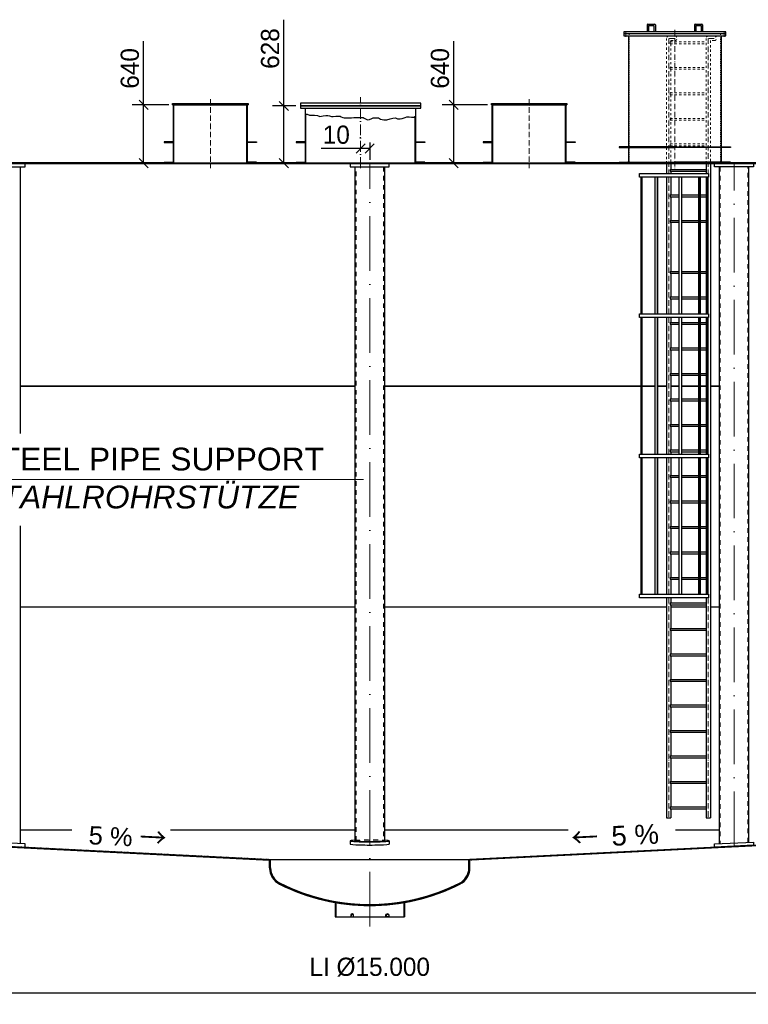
# Model space of a CAD drawing. Header units: millimetres. Extents: x -14064 to 10606674, y -83552 to 74051.
# Tile 2 of 256: x 4225 to 12225, y -83552 to -72740. Entities that reach past the tile are written whole.
import ezdxf

# ---------------------------------------------------------------- set-up
doc = ezdxf.new("R2010")
doc.units = ezdxf.units.MM
doc.linetypes.add('ACAD_ISO10W100', pattern=[18, 12, -3, 0, -3])
doc.linetypes.add('JIS_02_1.0', pattern=[2, 1, -1])
doc.layers.add('Bemaßung', color=7, linetype='Continuous', lineweight=9)
doc.layers.add('Beschriftung', color=7, linetype='Continuous', lineweight=9)
doc.styles.add('LBB3.5M1000', font='isocp.shx', dxfattribs={"height": 3.5})
doc.dimstyles.new('DIN', dxfattribs={"dimtxt": 2.5, "dimasz": 2.5, "dimexe": 1.25, "dimexo": 0.625, "dimtad": 1, "dimtih": 1, "dimdec": 4, "dimdsep": 46, "dimlunit": 6, "dimtxsty": 'Standard', "dimcen": 2.5, "dimadec": 0, "dimazin": 0, "dimtfac": 1, "dimtdec": 4, "dimtmove": 0, "dimatfit": 3, "dimfxl": 0, "dimtvp": 1, "dimtolj": 1, "dimtzin": 0, "dimarcsym": 0})
pattern_1 = [(45, (8068.411, -82214.9456), (-2.245064, 2.245064), [])]

# ---------------------------------------------------------------- blocks, each defined once
blk = doc.blocks.new('_Oblique')
at = {"color": 0, "linetype": 'ByBlock', "lineweight": -2}
blk.add_line((-0.5, -0.5), (0.5, 0.5), dxfattribs=at)
blk = doc.blocks.new('*D79')
at = {"layer": 'Bemaßung', "color": 0, "lineweight": -2, "transparency": 16777216}
for p, q in [((7968, -74034), (7968, -74029)), ((7968, -74154), (7535, -74154)), ((8068, -74154), (7968, -74154)), ((8068, -74087), (8068, -74279))]:
    blk.add_line(p, q, dxfattribs=at)
at = {"layer": 'DEFPOINTS', "color": 0, "transparency": 16777216}
for p in [(8068, -73887), (7968, -74154), (7968, -74234)]:
    blk.add_point(p, dxfattribs=at)
at = {"layer": 'Bemaßung', "color": 0, "lineweight": -2, "transparency": 16777216, "xscale": 100, "yscale": 100, "zscale": 100, "rotation": 180}
blk.add_blockref('_Oblique', (7968, -74154), dxfattribs=at)
at = {"layer": 'Bemaßung', "color": 0, "lineweight": -2, "transparency": 16777216, "xscale": 100, "yscale": 100, "zscale": 100}
blk.add_blockref('_Oblique', (8068, -74154), dxfattribs=at)
at = {"layer": 'Bemaßung', "color": 0, "transparency": 16777216, "insert": (7701, -74004), "char_height": 200, "attachment_point": 5}
blk.add_mtext('\\A1;10', dxfattribs=at)
blk = doc.blocks.new('*D80')
at = {"layer": 'Bemaßung', "color": 0, "lineweight": -2, "transparency": 16777216}
for p, q in [((7125, -73687), (7125, -72740)), ((7258, -73687), (7000, -73687)), ((7125, -74315), (7125, -73687)), ((7275, -74315), (7000, -74315))]:
    blk.add_line(p, q, dxfattribs=at)
at = {"layer": 'DEFPOINTS', "color": 0, "transparency": 16777216}
for p in [(7308, -73687), (7125, -74315), (7325, -74315)]:
    blk.add_point(p, dxfattribs=at)
at = {"layer": 'Bemaßung', "color": 0, "lineweight": -2, "transparency": 16777216, "xscale": 100, "yscale": 100, "zscale": 100}
for p, rotation in [((7125, -73687), 90), ((7125, -74315), 270)]:
    blk.add_blockref('_Oblique', p, dxfattribs=dict(at, rotation=rotation))
at = {"layer": 'Bemaßung', "color": 0, "transparency": 16777216, "insert": (6975, -73057), "char_height": 200, "attachment_point": 5, "rotation": 90}
blk.add_mtext('\\A1;628', dxfattribs=at)
blk = doc.blocks.new('*D81')
at = {"layer": 'Bemaßung', "color": 0, "lineweight": -2, "transparency": 16777216}
for p, q in [((5585, -73675), (5585, -72975)), ((5862, -73675), (5460, -73675)), ((5585, -74315), (5585, -73675)), ((5840, -74315), (5460, -74315))]:
    blk.add_line(p, q, dxfattribs=at)
at = {"layer": 'DEFPOINTS', "color": 0, "transparency": 16777216}
for p in [(5912, -73675), (5585, -74315), (5890, -74315)]:
    blk.add_point(p, dxfattribs=at)
at = {"layer": 'Bemaßung', "color": 0, "lineweight": -2, "transparency": 16777216, "xscale": 100, "yscale": 100, "zscale": 100}
for p, rotation in [((5585, -73675), 90), ((5585, -74315), 270)]:
    blk.add_blockref('_Oblique', p, dxfattribs=dict(at, rotation=rotation))
at = {"layer": 'Bemaßung', "color": 0, "transparency": 16777216, "insert": (5435, -73275), "char_height": 200, "attachment_point": 5, "rotation": 90}
blk.add_mtext('\\A1;640', dxfattribs=at)
blk = doc.blocks.new('*D82')
at = {"layer": 'Bemaßung', "color": 0, "lineweight": -2, "transparency": 16777216}
for p, q in [((8990, -73675), (8990, -72975)), ((9362, -73675), (8865, -73675)), ((8990, -74315), (8990, -73675)), ((9370, -74315), (8865, -74315))]:
    blk.add_line(p, q, dxfattribs=at)
at = {"layer": 'DEFPOINTS', "color": 0, "transparency": 16777216}
for p in [(9412, -73675), (8990, -74315), (9420, -74315)]:
    blk.add_point(p, dxfattribs=at)
at = {"layer": 'Bemaßung', "color": 0, "lineweight": -2, "transparency": 16777216, "xscale": 100, "yscale": 100, "zscale": 100}
for p, rotation in [((8990, -73675), 90), ((8990, -74315), 270)]:
    blk.add_blockref('_Oblique', p, dxfattribs=dict(at, rotation=rotation))
at = {"layer": 'Bemaßung', "color": 0, "transparency": 16777216, "insert": (8840, -73275), "char_height": 200, "attachment_point": 5, "rotation": 90}
blk.add_mtext('\\A1;640', dxfattribs=at)
blk = doc.blocks.new('*D476')
at = {"layer": 'Bemaßung', "color": 0, "lineweight": -2, "transparency": 16777216}
for p, q in [((568, -81841), (568, -83552)), ((15568, -81841), (15568, -83552)), ((568, -83427), (15568, -83427))]:
    blk.add_line(p, q, dxfattribs=at)
at = {"layer": 'DEFPOINTS', "color": 0, "transparency": 16777216}
for p in [(568, -81641), (15568, -81641), (15568, -83427)]:
    blk.add_point(p, dxfattribs=at)
at = {"layer": 'Bemaßung', "color": 0, "lineweight": -2, "transparency": 16777216, "xscale": 100, "yscale": 100, "zscale": 100, "rotation": 180}
blk.add_blockref('_Oblique', (568, -83427), dxfattribs=at)
at = {"layer": 'Bemaßung', "color": 0, "lineweight": -2, "transparency": 16777216, "xscale": 100, "yscale": 100, "zscale": 100}
blk.add_blockref('_Oblique', (15568, -83427), dxfattribs=at)
at = {"layer": 'Bemaßung', "color": 0, "transparency": 16777216, "insert": (8068, -83144), "char_height": 200, "attachment_point": 5}
blk.add_mtext('\\A1;LI %%c15.000', dxfattribs=at)

msp = doc.modelspace()

# ---------------------------------------------------------------- hatches: boundary and pattern name
h = msp.add_hatch(color=256)
h.dxf.hatch_style = 1
h.paths.add_polyline_path([(10903.41091, -74134.94559), (10908.41091, -74134.94559), (10908.41091, -74129.94559)])
h = msp.add_hatch(color=256)
h.dxf.hatch_style = 1
h.paths.add_polyline_path([(10903.41091, -74144.94559), (10908.41091, -74144.94559), (10908.41091, -74149.94559)])
h = msp.add_hatch(color=256)
h.dxf.hatch_style = 1
h.paths.add_polyline_path([(11933.41091, -74134.94559), (11928.41091, -74134.94559), (11928.41091, -74129.94559)])
h = msp.add_hatch(color=256)
h.dxf.hatch_style = 1
h.paths.add_polyline_path([(11933.41091, -74144.94559), (11928.41091, -74144.94559), (11928.41091, -74149.94559)])
at = {"lineweight": 5}
h = msp.add_hatch(dxfattribs=at)
h.set_pattern_fill('ANSI31', color=256)
h.set_pattern_definition([(45, (8068.411, -74317.9456), (-2.245064, 2.245064), [])])
h.paths.add_polyline_path([(578.41091, -74314.94559), (15558.41091, -74314.94559), (15558.41091, -74320.94559), (578.41091, -74320.94559)])
h = msp.add_hatch(color=256)
h.dxf.hatch_style = 1
h.paths.add_polyline_path([(10803.41091, -74314.94559), (10808.41091, -74314.94559), (10808.41091, -74309.94559)])
h = msp.add_hatch(color=256)
h.dxf.hatch_style = 1
h.paths.add_polyline_path([(10903.41091, -74304.94559), (10908.41091, -74304.94559), (10908.41091, -74299.94559)])
h = msp.add_hatch(color=256)
h.dxf.hatch_style = 1
h.paths.add_polyline_path([(11933.41091, -74304.94559), (11928.41091, -74304.94559), (11928.41091, -74299.94559)])
h = msp.add_hatch(color=256)
h.dxf.hatch_style = 1
h.paths.add_polyline_path([(12033.41091, -74314.94559), (12028.41091, -74314.94559), (12028.41091, -74309.94559)])
h = msp.add_hatch(dxfattribs=at)
h.set_pattern_fill('ANSI31', color=256, angle=90)
h.set_pattern_definition([(135, (3740.2112, -81803.5406), (-2.245064, -2.245064), [])])
h.paths.add_polyline_path([(512.01141, -81638.12561), (512.01141, -81646.1356), (6968.41091, -81968.95558), (6968.41091, -81960.94559)])
h = msp.add_hatch(dxfattribs=at)
h.set_pattern_fill('ANSI31', color=256, angle=90)
h.set_pattern_definition([(135, (12396.2112, -81803.5606), (-2.245064, -2.245064), [])])
h.paths.add_polyline_path([(15624.01141, -81646.17556), (15624.01141, -81638.16556), (9168.41091, -81960.94559), (9168.41091, -81968.95558)])
h = msp.add_hatch(dxfattribs=at)
h.set_pattern_fill('ANSI31', color=256)
h.set_pattern_definition(pattern_1)
h.paths.add_polyline_path([(7083.81091, -82222.89206, -0.2832368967), (6980.41091, -82055.0027), (6980.41091, -81960.94559), (6968.41091, -81960.94559), (6968.41091, -82055.0027, 0.2832368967), (7078.41091, -82233.60841, 0.1172238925), (8068.41091, -82468.94559), (8068.41091, -82456.94559, -0.1172238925)])
h = msp.add_hatch(dxfattribs=at)
h.set_pattern_fill('ANSI31', color=256)
h.set_pattern_definition(pattern_1)
h.paths.add_polyline_path([(9058.41091, -82233.60841, 0.2832368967), (9168.41091, -82055.0027), (9168.41091, -81960.94559), (9156.41091, -81960.94559), (9156.41091, -82055.0027, -0.2832368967), (9053.01091, -82222.89206, -0.1172238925), (8068.41091, -82456.94559), (8068.41091, -82468.94559, 0.1172238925)])
h = msp.add_hatch(color=256)
h.dxf.hatch_style = 1
h.paths.add_polyline_path([(7884.59328, -82563.86015), (7884.96698, -82563.40794, 0.6301564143), (7860.41081, -82574.78817), (7860.41081, -82590.94559), (7867.40576, -82574.76038, -0.3080631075)])
h = msp.add_hatch(color=256)
h.dxf.hatch_style = 1
h.paths.add_polyline_path([(8270.59328, -82563.86015), (8270.96698, -82563.40794, 0.6301564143), (8246.41081, -82574.78817), (8246.41081, -82590.94559), (8253.40576, -82574.76038, -0.3080631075)])

# ---------------------------------------------------------------- linework, layer by layer
at = {"linetype": 'ACAD_ISO10W100', "lineweight": 18, "ltscale": 2}
for p, q in [((10878.41091, -72927.94559), (10878.41091, -72861.94559)), ((11958.41091, -72927.94559), (11958.41091, -72861.94559))]:
    msp.add_line(p, q, dxfattribs=at)
for p, q in [((11113.10329, -72796.94559), (11113.10329, -72871.94559)), ((11121.10329, -72788.94559), (11196.10329, -72788.94559)), ((11129.10329, -72804.94559), (11129.10329, -72871.94559)), ((11129.10329, -72804.94559), (11188.10329, -72804.94559)), ((11188.10329, -72804.94559), (11188.10329, -72871.94559)), ((11204.10329, -72796.94559), (11204.10329, -72871.94559)), ((11632.71853, -72796.94559), (11632.71853, -72871.94559)), ((11640.71853, -72788.94559), (11715.71853, -72788.94559)), ((11648.71853, -72804.94559), (11648.71853, -72871.94559)), ((11648.71853, -72804.94559), (11707.71853, -72804.94559)), ((11707.71853, -72804.94559), (11707.71853, -72871.94559)), ((11723.71853, -72796.94559), (11723.71853, -72871.94559)), ((10908.41091, -72917.94559), (10908.41091, -74134.94559)), ((11928.41091, -72917.94559), (11928.41091, -74134.94559)), ((5903.41091, -73674.94559), (5903.41091, -73659.94559)), ((5903.41091, -73659.94559), (6733.41091, -73659.94559)), ((5903.41091, -73674.94559), (6733.41091, -73674.94559)), ((5912.41091, -74314.94559), (5912.41091, -73674.94559)), ((5918.41091, -74320.94559), (5918.41091, -73674.94559)), ((6718.41091, -74320.94559), (6718.41091, -73674.94559)), ((6724.41091, -74314.94559), (6724.41091, -73674.94559)), ((6733.41091, -73659.94559), (6733.41091, -73674.94559)), ((7362.11423, -74314.94559), (7362.11423, -73711.94559)), ((8574.11423, -74314.94559), (8574.11423, -73711.94559)), ((9403.41091, -73674.94559), (9403.41091, -73659.94559)), ((9403.41091, -73659.94559), (10233.41091, -73659.94559)), ((9403.41091, -73674.94559), (10233.41091, -73674.94559)), ((9412.41091, -74314.94559), (9412.41091, -73674.94559)), ((9418.41091, -74320.94559), (9418.41091, -73674.94559)), ((10218.41091, -74320.94559), (10218.41091, -73674.94559)), ((10224.41091, -74314.94559), (10224.41091, -73674.94559)), ((10233.41091, -73659.94559), (10233.41091, -73674.94559)), ((7368.11423, -74320.94559), (7368.11423, -73777.94252)), ((8568.11423, -74320.94559), (8568.11423, -73802.57991)), ((10908.41091, -74144.94559), (10908.41091, -74304.94559)), ((11928.41091, -74144.94559), (11928.41091, -74304.94559)), ((2228.41091, -74308.94559), (5812.41091, -74308.94559)), ((6824.41091, -74308.94559), (7262.11423, -74308.94559)), ((8674.11423, -74308.94559), (9312.41091, -74308.94559)), ((10324.41091, -74308.94559), (10808.41091, -74308.94559)), ((11327.67906, -74329.94559), (11327.67906, -74429.94559)), ((11365.94181, -74384.94559), (11760.69176, -74384.94559)), ((11365.94181, -74384.94559), (11365.94181, -74404.94559)), ((11375.97906, -74329.94559), (11375.97906, -74384.94559)), ((11760.69176, -74329.94559), (11760.69176, -74429.94559)), ((11808.99176, -74329.94559), (11808.99176, -81504.94559)), ((12028.41091, -74308.94559), (15543.41091, -74308.94559)), ((11043.95459, -74469.94559), (11043.95459, -75969.94559)), ((11051.71916, -74469.94559), (11051.71916, -75969.94559)), ((11056.54879, -74469.94559), (11056.54879, -75969.94559)), ((11197.92053, -74469.94559), (11197.92053, -75969.94559)), ((11223.90129, -74469.94559), (11223.90129, -75969.94559)), ((11226.40129, -74469.94559), (11226.40129, -75969.94559)), ((11327.67906, -74469.94559), (11327.67906, -75969.94559)), ((11365.94181, -74404.94559), (11760.69176, -74404.94559)), ((11375.97906, -74404.94559), (11375.97906, -74429.94559)), ((11375.97906, -74469.94559), (11375.97906, -74664.94559)), ((11460.71459, -74469.94559), (11460.71459, -75969.94559)), ((11462.00869, -74469.94559), (11462.00869, -75969.94559)), ((11490.98646, -74469.94559), (11490.98646, -75969.94559)), ((11677.18968, -74469.94559), (11677.18968, -75969.94559)), ((11681.5198, -74469.94559), (11681.5198, -75969.94559)), ((11696.5198, -74469.94559), (11696.5198, -75969.94559)), ((11760.69176, -74469.94559), (11760.69176, -75969.94559)), ((11770.82966, -74469.94559), (11770.82966, -75969.94559)), ((11775.70737, -74469.94559), (11775.70737, -75969.94559)), ((11782.3018, -74469.94559), (11782.3018, -75969.94559)), ((11365.94181, -74664.94559), (11460.71459, -74664.94559)), ((11365.94181, -74664.94559), (11365.94181, -74684.94559)), ((11365.94181, -74684.94559), (11460.71459, -74684.94559)), ((11375.97906, -74684.94559), (11375.97906, -74944.94559)), ((11490.98646, -74664.94559), (11677.18968, -74664.94559)), ((11490.98646, -74684.94559), (11677.18968, -74684.94559)), ((11696.5198, -74664.94559), (11760.69176, -74664.94559)), ((11696.5198, -74684.94559), (11760.69176, -74684.94559)), ((11365.94181, -74944.94559), (11460.71459, -74944.94559)), ((11365.94181, -74944.94559), (11365.94181, -74964.94559)), ((11365.94181, -74964.94559), (11460.71459, -74964.94559)), ((11375.97906, -74964.94559), (11375.97906, -75504.94559)), ((11490.98646, -74944.94559), (11677.18968, -74944.94559)), ((11490.98646, -74964.94559), (11677.18968, -74964.94559)), ((11696.5198, -74944.94559), (11760.69176, -74944.94559)), ((11696.5198, -74964.94559), (11760.69176, -74964.94559)), ((11365.94181, -75504.94559), (11460.71459, -75504.94559)), ((11365.94181, -75504.94559), (11365.94181, -75524.94559)), ((11365.94181, -75524.94559), (11460.71459, -75524.94559)), ((11375.97906, -75524.94559), (11375.97906, -75784.94559)), ((11490.98646, -75504.94559), (11677.18968, -75504.94559)), ((11490.98646, -75524.94559), (11677.18968, -75524.94559)), ((11696.5198, -75504.94559), (11760.69176, -75504.94559)), ((11696.5198, -75524.94559), (11760.69176, -75524.94559)), ((11365.94181, -75784.94559), (11460.71459, -75784.94559)), ((11365.94181, -75784.94559), (11365.94181, -75804.94559)), ((11490.98646, -75784.94559), (11677.18968, -75784.94559)), ((11696.5198, -75784.94559), (11760.69176, -75784.94559)), ((11365.94181, -75804.94559), (11460.71459, -75804.94559)), ((11375.97906, -75804.94559), (11375.97906, -75969.94559)), ((11490.98646, -75804.94559), (11677.18968, -75804.94559)), ((11696.5198, -75804.94559), (11760.69176, -75804.94559)), ((11043.95459, -76009.94559), (11043.95459, -77509.94559)), ((11051.71916, -76009.94559), (11051.71916, -77509.94559)), ((11056.54879, -76009.94559), (11056.54879, -77509.94559)), ((11197.92053, -76009.94559), (11197.92053, -77509.94559)), ((11223.90129, -76009.94559), (11223.90129, -77509.94559)), ((11226.40129, -76009.94559), (11226.40129, -77509.94559)), ((11327.67906, -76009.94559), (11327.67906, -77509.94559)), ((11375.97906, -76009.94559), (11375.97906, -76064.94559)), ((11460.71459, -76009.94559), (11460.71459, -77509.94559)), ((11462.00869, -76009.94559), (11462.00869, -77509.94559)), ((11490.98646, -76009.94559), (11490.98646, -77509.94559)), ((11677.18968, -76009.94559), (11677.18968, -77509.94559)), ((11681.5198, -76009.94559), (11681.5198, -77509.94559)), ((11696.5198, -76009.94559), (11696.5198, -77509.94559)), ((11760.69176, -76009.94559), (11760.69176, -77509.94559)), ((11770.82966, -76009.94559), (11770.82966, -77509.94559)), ((11775.70737, -76009.94559), (11775.70737, -77509.94559)), ((11782.3018, -76009.94559), (11782.3018, -77509.94559)), ((11365.94181, -76064.94559), (11460.71459, -76064.94559)), ((11365.94181, -76064.94559), (11365.94181, -76084.94559)), ((11365.94181, -76084.94559), (11460.71459, -76084.94559)), ((11375.97906, -76084.94559), (11375.97906, -76344.94559)), ((11490.98646, -76064.94559), (11677.18968, -76064.94559)), ((11490.98646, -76084.94559), (11677.18968, -76084.94559)), ((11696.5198, -76064.94559), (11760.69176, -76064.94559)), ((11696.5198, -76084.94559), (11760.69176, -76084.94559)), ((11365.94181, -76344.94559), (11460.71459, -76344.94559)), ((11365.94181, -76344.94559), (11365.94181, -76364.94559)), ((11365.94181, -76364.94559), (11460.71459, -76364.94559)), ((11375.97906, -76364.94559), (11375.97906, -76624.94559)), ((11490.98646, -76344.94559), (11677.18968, -76344.94559)), ((11490.98646, -76364.94559), (11677.18968, -76364.94559)), ((11696.5198, -76344.94559), (11760.69176, -76344.94559)), ((11696.5198, -76364.94559), (11760.69176, -76364.94559)), ((11365.94181, -76624.94559), (11460.71459, -76624.94559)), ((11365.94181, -76624.94559), (11365.94181, -76644.94559)), ((11365.94181, -76644.94559), (11460.71459, -76644.94559)), ((11375.97906, -76644.94559), (11375.97906, -76904.94559)), ((11490.98646, -76624.94559), (11677.18968, -76624.94559)), ((11490.98646, -76644.94559), (11677.18968, -76644.94559)), ((11696.5198, -76624.94559), (11760.69176, -76624.94559)), ((11696.5198, -76644.94559), (11760.69176, -76644.94559)), ((7906.46091, -76764.94559), (4230.36091, -76764.94559)), ((7906.46091, -76766.94559), (4230.36091, -76766.94559)), ((11197.92053, -76764.94559), (8230.36091, -76764.94559)), ((11197.92053, -76766.94559), (8230.36091, -76766.94559)), ((11327.67906, -76764.94559), (11226.40129, -76764.94559)), ((11327.67906, -76766.94559), (11226.40129, -76766.94559)), ((11460.71459, -76764.94559), (11375.97906, -76764.94559)), ((11460.71459, -76766.94559), (11375.97906, -76766.94559)), ((11677.18968, -76764.94559), (11490.98646, -76764.94559)), ((11677.18968, -76766.94559), (11490.98646, -76766.94559)), ((11760.69176, -76764.94559), (11696.5198, -76764.94559)), ((11760.69176, -76766.94559), (11696.5198, -76766.94559)), ((11906.46091, -76764.94559), (11808.99176, -76764.94559)), ((11906.46091, -76766.94559), (11808.99176, -76766.94559)), ((11365.94181, -76904.94559), (11460.71459, -76904.94559)), ((11365.94181, -76904.94559), (11365.94181, -76924.94559)), ((11365.94181, -76924.94559), (11460.71459, -76924.94559)), ((11375.97906, -76924.94559), (11375.97906, -77184.94559)), ((11490.98646, -76904.94559), (11677.18968, -76904.94559)), ((11490.98646, -76924.94559), (11677.18968, -76924.94559)), ((11696.5198, -76904.94559), (11760.69176, -76904.94559)), ((11696.5198, -76924.94559), (11760.69176, -76924.94559)), ((11365.94181, -77184.94559), (11460.71459, -77184.94559)), ((11365.94181, -77184.94559), (11365.94181, -77204.94559)), ((11490.98646, -77184.94559), (11677.18968, -77184.94559)), ((11696.5198, -77184.94559), (11760.69176, -77184.94559)), ((11365.94181, -77204.94559), (11460.71459, -77204.94559)), ((11375.97906, -77204.94559), (11375.97906, -77464.94559)), ((11490.98646, -77204.94559), (11677.18968, -77204.94559)), ((11696.5198, -77204.94559), (11760.69176, -77204.94559)), ((11365.94181, -77464.94559), (11460.71459, -77464.94559)), ((11365.94181, -77464.94559), (11365.94181, -77484.94559)), ((11365.94181, -77484.94559), (11460.71459, -77484.94559)), ((11375.97906, -77484.94559), (11375.97906, -77509.94559)), ((11490.98646, -77464.94559), (11677.18968, -77464.94559)), ((11490.98646, -77484.94559), (11677.18968, -77484.94559)), ((11696.5198, -77464.94559), (11760.69176, -77464.94559)), ((11696.5198, -77484.94559), (11760.69176, -77484.94559)), ((11043.95459, -77549.94559), (11043.95459, -79049.94559)), ((11051.71916, -77549.94559), (11051.71916, -79049.94559)), ((11056.54879, -77549.94559), (11056.54879, -79049.94559)), ((11197.92053, -77549.94559), (11197.92053, -79049.94559)), ((11223.90129, -77549.94559), (11223.90129, -79049.94559)), ((11226.40129, -77549.94559), (11226.40129, -79049.94559)), ((11327.67906, -77549.94559), (11327.67906, -79049.94559)), ((11375.97906, -77549.94559), (11375.97906, -77744.94559)), ((11460.71459, -77549.94559), (11460.71459, -79049.94559)), ((11462.00869, -77549.94559), (11462.00869, -79049.94559)), ((11490.98646, -77549.94559), (11490.98646, -79049.94559)), ((11677.18968, -77549.94559), (11677.18968, -79049.94559)), ((11681.5198, -77549.94559), (11681.5198, -79049.94559)), ((11696.5198, -77549.94559), (11696.5198, -79049.94559)), ((11760.69176, -77549.94559), (11760.69176, -79049.94559)), ((11770.82966, -77549.94559), (11770.82966, -79049.94559)), ((11775.70737, -77549.94559), (11775.70737, -79049.94559)), ((11782.3018, -77549.94559), (11782.3018, -79049.94559)), ((11365.94181, -77744.94559), (11460.71459, -77744.94559)), ((11365.94181, -77744.94559), (11365.94181, -77764.94559)), ((11365.94181, -77764.94559), (11460.71459, -77764.94559)), ((11375.97906, -77764.94559), (11375.97906, -78024.94559)), ((11490.98646, -77744.94559), (11677.18968, -77744.94559)), ((11490.98646, -77764.94559), (11677.18968, -77764.94559)), ((11696.5198, -77744.94559), (11760.69176, -77744.94559)), ((11696.5198, -77764.94559), (11760.69176, -77764.94559)), ((11365.94181, -78024.94559), (11460.71459, -78024.94559)), ((11365.94181, -78024.94559), (11365.94181, -78044.94559)), ((11365.94181, -78044.94559), (11460.71459, -78044.94559)), ((11375.97906, -78044.94559), (11375.97906, -78304.94559)), ((11490.98646, -78024.94559), (11677.18968, -78024.94559)), ((11490.98646, -78044.94559), (11677.18968, -78044.94559)), ((11696.5198, -78024.94559), (11760.69176, -78024.94559)), ((11696.5198, -78044.94559), (11760.69176, -78044.94559)), ((11365.94181, -78304.94559), (11460.71459, -78304.94559)), ((11365.94181, -78304.94559), (11365.94181, -78324.94559)), ((11365.94181, -78324.94559), (11460.71459, -78324.94559)), ((11375.97906, -78324.94559), (11375.97906, -78584.94559)), ((11490.98646, -78304.94559), (11677.18968, -78304.94559)), ((11490.98646, -78324.94559), (11677.18968, -78324.94559)), ((11696.5198, -78304.94559), (11760.69176, -78304.94559)), ((11696.5198, -78324.94559), (11760.69176, -78324.94559)), ((11365.94181, -78584.94559), (11460.71459, -78584.94559)), ((11365.94181, -78584.94559), (11365.94181, -78604.94559)), ((11365.94181, -78604.94559), (11460.71459, -78604.94559)), ((11375.97906, -78604.94559), (11375.97906, -78864.94559)), ((11490.98646, -78584.94559), (11677.18968, -78584.94559)), ((11490.98646, -78604.94559), (11677.18968, -78604.94559)), ((11696.5198, -78584.94559), (11760.69176, -78584.94559)), ((11696.5198, -78604.94559), (11760.69176, -78604.94559)), ((11365.94181, -78864.94559), (11460.71459, -78864.94559)), ((11365.94181, -78864.94559), (11365.94181, -78884.94559)), ((11365.94181, -78884.94559), (11460.71459, -78884.94559)), ((11375.97906, -78884.94559), (11375.97906, -79049.94559)), ((11490.98646, -78864.94559), (11677.18968, -78864.94559)), ((11490.98646, -78884.94559), (11677.18968, -78884.94559)), ((11696.5198, -78864.94559), (11760.69176, -78864.94559)), ((11696.5198, -78884.94559), (11760.69176, -78884.94559)), ((11327.67906, -79089.94559), (11327.67906, -81504.94559)), ((11365.94181, -79144.94559), (11760.69176, -79144.94559)), ((11365.94181, -79144.94559), (11365.94181, -79164.94559)), ((11375.97906, -79089.94559), (11375.97906, -79144.94559)), ((11760.69176, -79089.94559), (11760.69176, -81504.94559)), ((7906.46091, -79189.94559), (4230.36091, -79189.94559)), ((7906.46091, -79191.94559), (4230.36091, -79191.94559)), ((11327.67906, -79189.94559), (8230.36091, -79189.94559)), ((11327.67906, -79191.94559), (8230.36091, -79191.94559)), ((11365.94181, -79164.94559), (11760.69176, -79164.94559)), ((11375.97906, -79164.94559), (11375.97906, -79424.94559)), ((11760.69176, -79189.94559), (11375.97906, -79189.94559)), ((11760.69176, -79191.94559), (11375.97906, -79191.94559)), ((11906.46091, -79189.94559), (11808.99176, -79189.94559)), ((11906.46091, -79191.94559), (11808.99176, -79191.94559)), ((11365.94181, -79424.94559), (11760.69176, -79424.94559)), ((11365.94181, -79424.94559), (11365.94181, -79444.94559)), ((11365.94181, -79444.94559), (11760.69176, -79444.94559)), ((11375.97906, -79444.94559), (11375.97906, -79704.94559)), ((11365.94181, -79704.94559), (11760.69176, -79704.94559)), ((11365.94181, -79704.94559), (11365.94181, -79724.94559)), ((11365.94181, -79724.94559), (11760.69176, -79724.94559)), ((11375.97906, -79724.94559), (11375.97906, -79984.94559)), ((11365.94181, -79984.94559), (11760.69176, -79984.94559)), ((11365.94181, -79984.94559), (11365.94181, -80004.94559)), ((11365.94181, -80004.94559), (11760.69176, -80004.94559)), ((11375.97906, -80004.94559), (11375.97906, -80264.94559)), ((11365.94181, -80264.94559), (11760.69176, -80264.94559)), ((11365.94181, -80264.94559), (11365.94181, -80284.94559)), ((11365.94181, -80284.94559), (11760.69176, -80284.94559)), ((11375.97906, -80284.94559), (11375.97906, -80544.94559)), ((11365.94181, -80544.94559), (11760.69176, -80544.94559)), ((11365.94181, -80544.94559), (11365.94181, -80564.94559)), ((11365.94181, -80564.94559), (11760.69176, -80564.94559)), ((11375.97906, -80564.94559), (11375.97906, -80824.94559)), ((11365.94181, -80824.94559), (11760.69176, -80824.94559)), ((11365.94181, -80824.94559), (11365.94181, -80844.94559)), ((11365.94181, -80844.94559), (11760.69176, -80844.94559)), ((11375.97906, -80844.94559), (11375.97906, -81104.94559)), ((11365.94181, -81104.94559), (11760.69176, -81104.94559)), ((11365.94181, -81104.94559), (11365.94181, -81124.94559)), ((11365.94181, -81124.94559), (11760.69176, -81124.94559)), ((11375.97906, -81124.94559), (11375.97906, -81384.94559)), ((11365.94181, -81384.94559), (11760.69176, -81384.94559)), ((11365.94181, -81384.94559), (11365.94181, -81404.94559)), ((11365.94181, -81404.94559), (11760.69176, -81404.94559)), ((11375.97906, -81404.94559), (11375.97906, -81504.94559)), ((11327.67906, -81504.94559), (11375.97906, -81504.94559)), ((11760.69176, -81504.94559), (11808.99176, -81504.94559)), ((512.01141, -81638.12561), (6968.41091, -81960.94559)), ((512.01141, -81646.1356), (6968.41091, -81968.95558)), ((4230.36091, -81638.12561), (4796.94692, -81638.12561)), ((5881.41357, -81638.12561), (7906.46091, -81638.12561)), ((8230.36091, -81638.12561), (10247.80183, -81638.12561)), ((15624.01141, -81638.16556), (9168.41091, -81960.94559)), ((15624.01141, -81646.17556), (9168.41091, -81968.95558)), ((11424.3323, -81638.12561), (11906.46091, -81638.12561)), ((7853.43108, -81757.2354), (7853.41091, -81792.33848)), ((8283.40913, -81757.33882), (8283.41091, -81792.33879)), ((6968.41091, -81960.94559), (9168.41091, -81960.94559)), ((6968.41091, -82055.0027), (6968.41091, -81960.94559)), ((6980.41091, -82055.0027), (6980.41091, -81960.94559)), ((9156.41091, -82055.0027), (9156.41091, -81960.94559)), ((9168.41091, -82055.0027), (9168.41091, -81960.94559)), ((7687.41091, -82435.7033), (7687.41091, -82590.94559)), ((7695.41091, -82437.0948), (7695.41091, -82590.94559)), ((8441.41093, -82437.09478), (8441.41094, -82590.94557)), ((8449.41093, -82435.70328), (8449.41094, -82590.94557)), ((7687.41091, -82590.94559), (8449.41094, -82590.94555))]:
    msp.add_line(p, q)
at = {"linetype": 'ACAD_ISO10W100', "lineweight": 18, "ltscale": 5}
for p, q in [((11418.41091, -72851.94559), (11418.41091, -74369.94559)), ((11418.41091, -72944.94559), (11351.82906, -72944.94559)), ((11351.82906, -72944.94559), (11351.82906, -74429.94559)), ((11851.42361, -72944.94559), (11784.84176, -72944.94559)), ((11784.84176, -72944.94559), (11784.84176, -74429.94559)), ((6318.41091, -73610.94559), (6318.41091, -74369.94559)), ((9818.41091, -73610.94559), (9818.41091, -74369.94559)), ((11351.82906, -74469.94559), (11351.82906, -75969.94559)), ((11784.84176, -74469.94559), (11784.84176, -75969.94559)), ((11351.82906, -76009.94559), (11351.82906, -77509.94559)), ((11784.84176, -76009.94559), (11784.84176, -77509.94559)), ((11351.82906, -77549.94559), (11351.82906, -79049.94559)), ((11784.84176, -77549.94559), (11784.84176, -79049.94559)), ((11351.82906, -79089.94559), (11351.82906, -81516.85825)), ((11784.84176, -79089.94559), (11784.84176, -81516.85825))]:
    msp.add_line(p, q, dxfattribs=at)
at = {"linetype": 'JIS_02_1.0', "lineweight": 18, "ltscale": 10}
for p, q in [((10918.41091, -72894.94559), (10918.41091, -74319.94559)), ((11918.41091, -72894.94559), (11918.41091, -74319.94559))]:
    msp.add_line(p, q, dxfattribs=at)
at = {"linetype": 'JIS_02_1.0', "lineweight": 18, "ltscale": 25}
for p, q in [((11327.67906, -72944.94559), (11327.67906, -74329.94559)), ((11351.82906, -72920.79559), (11418.41091, -72920.79559)), ((11375.97906, -72969.09559), (11375.97906, -72984.94559)), ((11375.97906, -72969.09559), (11418.41091, -72969.09559)), ((11760.69176, -72944.94559), (11760.69176, -74329.94559)), ((11784.84176, -72920.79559), (11851.42361, -72920.79559)), ((11808.99176, -72969.09559), (11808.99176, -74329.94559)), ((11851.42361, -72969.09559), (11808.99176, -72969.09559)), ((11365.94181, -72984.94559), (11760.69176, -72984.94559)), ((11365.94181, -73004.94559), (11760.69176, -73004.94559)), ((11375.97906, -73004.94559), (11375.97906, -73264.94559)), ((11365.94181, -73264.94559), (11760.69176, -73264.94559)), ((11365.94181, -73284.94559), (11760.69176, -73284.94559)), ((11375.97906, -73284.94559), (11375.97906, -73544.94559)), ((11365.94181, -73544.94559), (11760.69176, -73544.94559)), ((11365.94181, -73564.94559), (11760.69176, -73564.94559)), ((11375.97906, -73564.94559), (11375.97906, -74104.94559)), ((11365.94181, -73824.94559), (11760.69176, -73824.94559)), ((11365.94181, -73844.94559), (11760.69176, -73844.94559)), ((11365.94181, -74104.94559), (11760.69176, -74104.94559)), ((11365.94181, -74124.94559), (11760.69176, -74124.94559)), ((11375.97906, -74124.94559), (11375.97906, -74329.94559))]:
    msp.add_line(p, q, dxfattribs=at)
at = {"linetype": 'JIS_02_1.0', "lineweight": 18, "ltscale": 50}
for p, q in [((11365.94181, -72984.94559), (11365.94181, -73004.94559)), ((11365.94181, -73264.94559), (11365.94181, -73284.94559)), ((11365.94181, -73544.94559), (11365.94181, -73564.94559)), ((11365.94181, -73824.94559), (11365.94181, -73844.94559)), ((11365.94181, -74104.94559), (11365.94181, -74124.94559))]:
    msp.add_line(p, q, dxfattribs=at)
at = {"linetype": 'ACAD_ISO10W100', "lineweight": 18, "ltscale": 10}
msp.add_line((7968.11423, -74369.94559), (7968.11423, -73591.24695), dxfattribs=at)
at = {"linetype": 'ACAD_ISO10W100', "lineweight": 18, "ltscale": 50}
for p, q in [((8068.41091, -82699.44677), (8068.41091, -74320.94559)), ((12068.41091, -81815.88073), (12068.41091, -74320.94559))]:
    msp.add_line(p, q, dxfattribs=at)
for points in [[(10858.41091, -72891.94559), (11978.41091, -72891.94559), (11978.41091, -72871.94559), (10858.41091, -72871.94559)], [(7308.11423, -73686.94559), (8628.11423, -73686.94559), (8628.11423, -73656.94559), (7308.11423, -73656.94559)], [(7308.11423, -73711.94559), (8628.11423, -73711.94559), (8628.11423, -73686.94559), (7308.11423, -73686.94559)], [(10903.41091, -74134.94559), (10908.41091, -74134.94559), (10908.41091, -74129.94559)], [(10903.41091, -74144.94559), (10908.41091, -74144.94559), (10908.41091, -74149.94559)], [(11933.41091, -74134.94559), (11928.41091, -74134.94559), (11928.41091, -74129.94559)], [(11933.41091, -74144.94559), (11928.41091, -74144.94559), (11928.41091, -74149.94559)], [(578.41091, -74320.94559), (15558.41091, -74320.94559), (15558.41091, -74314.94559), (578.41091, -74314.94559)], [(3853.41091, -74355.94559), (4283.41091, -74355.94559), (4283.41091, -74320.94559), (3853.41091, -74320.94559)], [(7853.41091, -74355.94559), (8283.41091, -74355.94559), (8283.41091, -74320.94559), (7853.41091, -74320.94559)], [(10803.41091, -74314.94559), (10808.41091, -74314.94559), (10808.41091, -74309.94559)], [(10903.41091, -74304.94559), (10908.41091, -74304.94559), (10908.41091, -74299.94559)], [(12283.41091, -74355.94559), (11853.41091, -74355.94559), (11853.41091, -74320.94559), (12283.41091, -74320.94559)], [(11933.41091, -74304.94559), (11928.41091, -74304.94559), (11928.41091, -74299.94559)], [(12033.41091, -74314.94559), (12028.41091, -74314.94559), (12028.41091, -74309.94559)], [(11030.91091, -74429.94559), (11787.36357, -74429.94559), (11787.36357, -74469.94559), (11030.91091, -74469.94559)], [(11030.91091, -75969.94559), (11787.36357, -75969.94559), (11787.36357, -76009.94559), (11030.91091, -76009.94559)], [(11030.91091, -77509.94559), (11787.36357, -77509.94559), (11787.36357, -77549.94559), (11030.91091, -77549.94559)], [(11030.91091, -79049.94559), (11787.36357, -79049.94559), (11787.36357, -79089.94559), (11030.91091, -79089.94559)], [(3853.6794, -81805.13935), (4283.14242, -81826.62211), (4284.89102, -81791.66582), (3855.42799, -81770.18306)], [(12283.14242, -81805.13935), (11853.6794, -81826.62211), (11851.9308, -81791.66582), (12281.39383, -81770.18306)]]:
    msp.add_lwpolyline(points, close=True)
for points in [[(11418.41091, -72917.94559), (11978.41091, -72917.94559), (11978.41091, -72894.94559), (10858.41091, -72894.94559), (10858.41091, -72917.94559), (10858.41091, -72917.94559)], [(10858.41091, -72917.94559), (11418.41091, -72917.94559)], [(7362.41091, -73777.94252), (7379.4534, -73777.94252), (7405.54837, -73787.4284), (7424.5266, -73787.4284), (7461.2967, -73787.4284), (7495.69444, -73792.17144), (7521.78942, -73802.84297), (7557.37317, -73796.91427), (7587.02652, -73790.98579), (7596.51564, -73790.98579), (7608.37678, -73792.17144), (7626.16899, -73796.91427), (7636.84411, -73799.2858), (7648.70526, -73801.65732), (7667.68348, -73801.65732), (7694.96447, -73800.47167), (7721.05945, -73798.10014), (7742.4097, -73798.10014), (7755.45719, -73805.21449), (7772.06305, -73814.70037), (7787.4829, -73818.25754), (7810.01917, -73818.25754), (7830.18341, -73818.25754), (7866.95351, -73817.07189), (7893.04849, -73815.88602), (7933.37696, -73813.51472), (7965.40234, -73814.70037), (7980.82219, -73815.88602), (7983.19455, -73814.70037), (7995.05569, -73815.88602), (8005.73082, -73820.62907), (8028.26742, -73833.67212), (8044.87329, -73838.41516), (8065.03752, -73837.22929), (8089.94615, -73826.55777), (8104.17999, -73818.25754), (8120.78585, -73818.25754), (8142.13611, -73818.25754), (8164.67271, -73819.44342), (8186.02296, -73831.30059), (8223.97908, -73839.60082), (8254.81844, -73838.41516), (8292.77489, -73830.11494), (8321.2419, -73821.81472), (8352.08126, -73819.44342), (8373.43185, -73830.11494), (8400.71284, -73827.74342), (8424.43545, -73825.37189), (8456.46083, -73812.32885), (8474.25304, -73805.21449), (8490.85891, -73806.40015), (8501.53403, -73807.58602), (8527.62868, -73808.77167), (8551.35129, -73808.77167), (8562.02675, -73804.02884), (8574.41091, -73801.08119)], [(5912.41091, -74079.94559), (5812.41091, -74079.94559), (5812.41091, -74089.94559), (5912.41091, -74089.94559)], [(6724.41091, -74079.94559), (6824.41091, -74079.94559), (6824.41091, -74089.94559), (6724.41091, -74089.94559)], [(7362.11423, -74079.94559), (7262.11423, -74079.94559), (7262.11423, -74089.94559), (7362.11423, -74089.94559)], [(8574.11423, -74079.94559), (8674.11423, -74079.94559), (8674.11423, -74089.94559), (8574.11423, -74089.94559)], [(9412.41091, -74079.94559), (9312.41091, -74079.94559), (9312.41091, -74089.94559), (9412.41091, -74089.94559)], [(10224.41091, -74079.94559), (10324.41091, -74079.94559), (10324.41091, -74089.94559), (10224.41091, -74089.94559)], [(11418.41091, -74134.94559), (10808.41091, -74134.94559), (10808.41091, -74144.94559), (11418.41091, -74144.94559)], [(11418.41091, -74134.94559), (12028.41091, -74134.94559), (12028.41091, -74144.94559), (11418.41091, -74144.94559)], [(3906.46091, -77285.10482), (3906.46091, -74355.94559), (4230.36091, -74355.94559), (4230.36091, -77285.10482)], [(5812.41091, -74314.94559), (5812.41091, -74304.94559), (5912.41091, -74304.94559)], [(6824.41091, -74314.94559), (6824.41091, -74304.94559), (6724.41091, -74304.94559)], [(7262.11423, -74314.94559), (7262.11423, -74304.94559), (7362.11423, -74304.94559)], [(7906.46091, -81757.29507), (7906.46091, -74355.94559), (8230.36091, -74355.94559), (8230.36091, -81757.29507)], [(8674.11423, -74314.94559), (8674.11423, -74304.94559), (8574.11423, -74304.94559)], [(9312.41091, -74314.94559), (9312.41091, -74304.94559), (9412.41091, -74304.94559)], [(10324.41091, -74314.94559), (10324.41091, -74304.94559), (10224.41091, -74304.94559)], [(10808.41091, -74314.94559), (10808.41091, -74304.94559), (11418.41091, -74304.94559)], [(12028.41091, -74314.94559), (12028.41091, -74304.94559), (11418.41091, -74304.94559)], [(12230.36091, -81772.73585), (12230.36091, -74355.94559), (11906.46091, -74355.94559), (11906.46091, -81788.93809)], [(4230.36091, -78296.68085), (4230.36091, -81788.93809)]]:
    msp.add_lwpolyline(points)
at = {"linetype": 'JIS_02_1.0', "lineweight": 18, "ltscale": 50}
for points in [[(7917.46091, -81757.29507), (7917.46091, -74355.94559), (8219.36091, -74355.94559), (8219.36091, -81757.29507)], [(12219.36091, -81773.28609), (12219.36091, -74355.94559), (11917.46091, -74355.94559), (11917.46091, -81788.38785)]]:
    msp.add_lwpolyline(points, dxfattribs=at)
for points in [[(7860.41081, -82574.78817), (7860.41081, -82590.94559), (7890.41101, -82590.94559), (7890.41101, -82574.78817, 0.9878469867)], [(7860.41081, -82590.94559), (7867.40576, -82574.76038, -0.3080631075), (7884.59328, -82563.86015), (7884.96698, -82563.40794, 0.6301564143), (7860.41081, -82574.78817), (7860.41081, -82590.94559)], [(8276.41101, -82574.78817), (8276.41101, -82590.94559), (8246.41081, -82590.94559), (8246.41081, -82574.78817, -0.9878469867)], [(8246.41081, -82590.94559), (8253.40576, -82574.76038, -0.3080631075), (8270.59328, -82563.86015), (8270.96698, -82563.40794, 0.6301564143), (8246.41081, -82574.78817), (8246.41081, -82590.94559)]]:
    msp.add_lwpolyline(points, format="xyb", close=True)
for centre, radius, start, end in [((11121.10329, -72796.94559), 8, 90, 180), ((11196.10329, -72796.94559), 8, 0, 90), ((11640.71853, -72796.94559), 8, 90, 180), ((11715.71853, -72796.94559), 8, 0, 90), ((7168.41091, -82055.0027), 200, 180, 243.25631605), ((7168.41091, -82055.0027), 188, 180, 243.25631605), ((8968.41091, -82055.0027), 188, 296.74368395, 0), ((8968.41091, -82055.0027), 200, 296.74368395, 0), ((8068.41091, -80268.94559), 2200, 243.25631605, 296.74368395), ((8068.41091, -80268.94559), 2188, 243.25631605, 296.74368395)]:
    msp.add_arc(centre, radius, start, end)
at = {"linetype": 'JIS_02_1.0', "lineweight": 18, "ltscale": 25}
for centre, start, end in [((11351.82906, -72944.94559), 90, 180), ((11418.41091, -72944.94559), 270, 90), ((11784.84176, -72944.94559), 90, 180), ((11851.42361, -72944.94559), 270, 90)]:
    msp.add_arc(centre, 24.15, start, end, dxfattribs=at)
for centre, major_axis, ratio, start_param, end_param in [((8068.41091, -81757.38246), (215, 0), 0.0499376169, 2.4237945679, 7.0009833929), ((8068.41091, -81792.33879), (215, 0), 0.0499376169, 3.1415639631, 6.2831903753), ((8068.41091, -81757.29507), (161.95, 0), 0.05, 3.1415926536, 6.2831853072)]:
    msp.add_ellipse(centre, major_axis=major_axis, ratio=ratio, start_param=start_param, end_param=end_param)
at = {"linetype": 'JIS_02_1.0', "lineweight": 18, "ltscale": 50, "extrusion": (0, 0, -1)}
for centre, major_axis, ratio, start_param, end_param in [((8068.41096, -81757.23539), (214.99995, -0.14706), 0.0499376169, 3.8593559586, 5.5653529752), ((8068.41095, -81757.18103), (161.94996, -0.11433), 0.05, 3.1415926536, 6.2831853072)]:
    msp.add_ellipse(centre, major_axis=major_axis, ratio=ratio, start_param=start_param, end_param=end_param, dxfattribs=at)
at = {"linetype": 'JIS_02_1.0', "lineweight": 18, "ltscale": 50}
msp.add_ellipse((8068.41091, -81757.29507), major_axis=(150.95, 0), ratio=0.05, dxfattribs=at)
at = {"layer": 'Beschriftung'}
msp.add_line((8000.92293, -77790.89283), (3516.80391, -77790.89283), dxfattribs=at)

# ---------------------------------------------------------------- texts
at = {"char_height": 200, "attachment_point": 1, "style": 'LBB3.5M1000'}
for s, insert, width, rotation in [('{\\fArial|b0|i0|c0|p34;\\C256;5 % \\fSimSun|b0|i0|c134|p2;\\H1.0833x;→}', (4989.18268, -81577.60501), 876.3880745, 357.206085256), ('{\\fSimSun|b0|i0|c134|p2;\\H1.0833x;←\\fSimSun|b0|i0|c0|p2; \\fArial|b0|i0|c0|p34;5 %}', (10275.04023, -81617.70463), 1007.2192783, 2.793914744)]:
    msp.add_mtext(s, dxfattribs=dict(at, insert=insert, width=width, rotation=rotation))
at = {"layer": 'Beschriftung', "insert": (3782.14966, -77439.93047), "char_height": 250, "width": 4018.7708436, "attachment_point": 1, "style": 'LBB3.5M1000'}
msp.add_mtext('{\\fArial|b0|i0|c0|p34;STEEL PIPE SUPPORT\\P\\fArial|b0|i1|c0|p34;STAHLROHRSTÜTZE}', dxfattribs=at)

# ---------------------------------------------------------------- dimensions: what is measured, and where the dimension line sits
at = {"layer": 'Bemaßung'}
for base, p1, p2, picture, middle in [((7125.16745, -74314.94559), (7308.11423, -73686.94559), (7325.16745, -74314.94559), '*D80', (7125.16745, -73056.6721)), ((5585.43177, -74314.94559), (5912.41091, -73674.94559), (5890.00345, -74314.94559), '*D81', (5585.43177, -73274.94559)), ((8990.20092, -74314.94559), (9412.41091, -73674.94559), (9420.46413, -74314.94559), '*D82', (8990.20092, -73274.94559))]:
    dim = msp.add_linear_dim(base=base, p1=p1, p2=p2, angle=90, dimstyle='DIN', override={"dimscale": 100, "dimtxt": 2, "dimasz": 1, "dimexo": 0.5, "dimgap": 0.5, "dimtih": 0, "dimdec": 2, "dimblk1": 'Oblique', "dimblk2": 'Oblique', "dimsah": 1}, dxfattribs=at)
    dim.commit()
    dim.dimension.update_dxf_attribs({"geometry": picture, "text_midpoint": middle, "dimtype": 160})
for base, p1, p2, text, override, picture, middle in [((7968.11423, -74153.70083), (8068.41091, -73886.94559), (7968.11423, -74233.51899), '10', {"dimscale": 100, "dimtxt": 2, "dimasz": 1, "dimexo": 2, "dimgap": 0.5, "dimtih": 0, "dimdec": 2, "dimblk1": 'Oblique', "dimblk2": 'Oblique', "dimsah": 1}, '*D79', (7701.44756, -74153.70083)), ((15568.41091, -83427.36361), (568.41091, -81640.94559), (15568.41091, -81640.94559), 'LI %%c15.000', {"dimscale": 100, "dimtxt": 2, "dimasz": 1, "dimexo": 2, "dimgap": 1, "dimtih": 0, "dimblk1": 'Oblique', "dimblk2": 'Oblique', "dimsah": 1, "dimtmove": 2}, '*D476', (8068.41091, -83144.01695))]:
    dim = msp.add_linear_dim(base=base, p1=p1, p2=p2, text=text, dimstyle='DIN', override=override, dxfattribs=at)
    dim.commit()
    dim.dimension.update_dxf_attribs({"geometry": picture, "text_midpoint": middle, "dimtype": 160})

doc.saveas('drawing.dxf')
